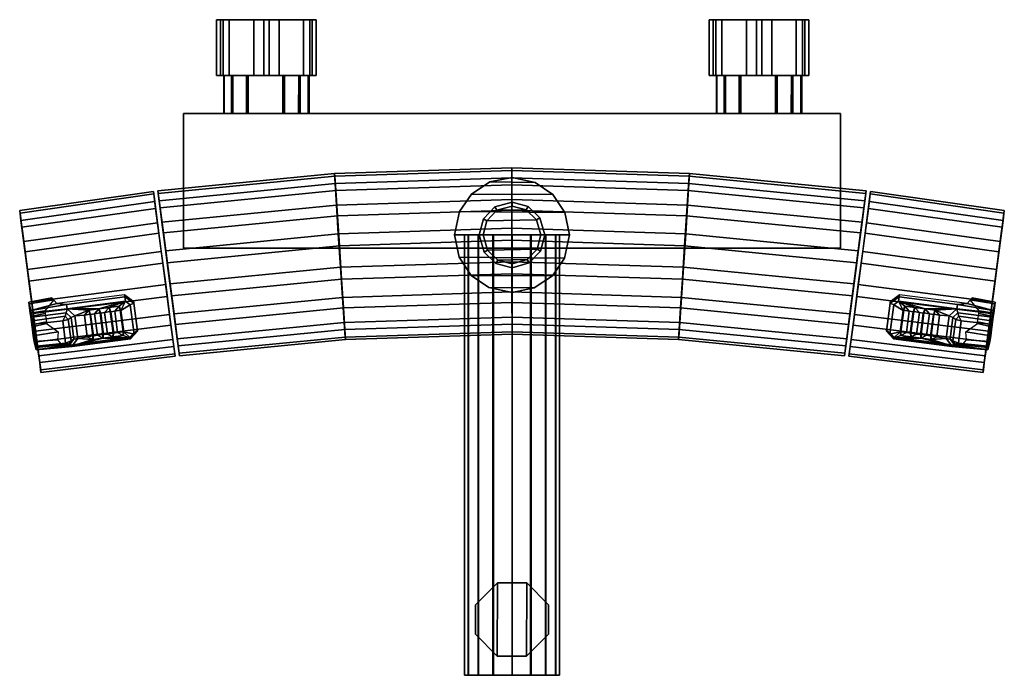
# Model space of a CAD drawing. Header units: millimetres. Extents: x -150 to 150, y -200 to 0.
import ezdxf

# ---------------------------------------------------------------- set-up
doc = ezdxf.new("R2010")
doc.units = ezdxf.units.MM
doc.header["$MEASUREMENT"] = 0

msp = doc.modelspace()

# ---------------------------------------------------------------- meshes
mesh = msp.add_polyface()
corners = [(-148.37, -69.74, -13.74), (-147.42, -76.92, -17.44), (-146.3, -85.4, -18.08), (-149.08, -64.34, -7.39), (-145.3, -93.02, -15.54), (-149.41, -61.82, 0.29), (-144.47, -99.32, -10.09), (-149.33, -62.46, 8.85), (-143.99, -102.98, -2.85), (-148.84, -66.12, 16.09), (-143.91, -103.62, 5.71), (-148.01, -72.41, 21.54), (-147.05, -86.47, 21.3), (-146.68, -89.29, 19.76), (-147.07, -85.96, 22.99), (-119.61, -87.18, 28.28), (-119.26, -88.41, 27.73), (-119.07, -88.46, 27.82), (-122.68, -87.59, 28.28), (-122.14, -88.87, 27.82), (-120.96, -88.71, 27.82), (-119.61, -87.18, 28.28), (-117.68, -85.63, 28.64), (-125.75, -87.99, 28.27), (-135.42, -87.96, 28.64), (-119.07, -88.46, 27.82), (-116.27, -86.75, 28.27), (-146.49, -88.53, 27.85), (-146.37, -89.22, 28.21), (-135.42, -87.96, 28.64), (-135.6, -86.62, 28.04), (-117.86, -84.29, 28.05), (-117.68, -85.63, 28.64), (-116.27, -86.75, 28.27), (-115.13, -86.24, 27.13), (-147.07, -85.96, 22.99), (-140.11, -84.59, 23.21), (-139.52, -85.23, 20.84), (-147.05, -86.47, 21.3), (-117.86, -84.29, 28.05), (-115.13, -86.24, 27.13), (-115.19, -85.81, 26.32), (-117.94, -83.69, 26.92), (-146.49, -88.53, 27.85), (-138.56, -86.4, 26.92), (-135.6, -86.62, 28.04), (-146.68, -89.29, 19.76), (-142.21, -88.56, 19.24), (-75.57, -17, 15.78), (-75.57, 0, 15.78), (-86.08, 0, 11.08), (-86.08, -17, 11.08), (-86.08, -17, 11.08), (-86.08, 0, 11.08), (-88.76, 0, 7.25), (-88.76, -17, 7.25), (-88.76, -17, 7.25), (-88.76, 0, 7.25), (-89.94, 0, -4.2), (-89.94, -17, -4.2), (-89.94, -17, -4.2), (-89.94, 0, -4.2), (-87.97, 0, -8.43), (-87.97, -17, -8.43), (-87.97, -17, -8.43), (-87.97, 0, -8.43), (-78.64, 0, -15.18), (-78.64, -17, -15.18), (-75.57, -17, 15.78), (-86.08, -17, 11.08), (-88.76, -17, 7.25), (-70.92, -17, 15.38), (-84.99, -17, 8.48), (-85, -28.5, 8.47), (-80.32, -28.5, 12.1), (-80.3, -17, 12.11), (-87.66, -17, 3.03), (-87.66, -28.5, 3.03), (-87.72, -17, -2.58), (-87.72, -28.5, -2.58), (-85.44, -17, -7.71), (-80.83, -17, -11.66), (-80.85, -28.5, -11.65), (-85.44, -28.5, -7.7), (-149.51, -61.07, -9.22), (-149.9, -58.11, -0.19), (-109.18, -52.27, -0.25), (-108.78, -55.29, -9.45), (-148.67, -67.46, -16.73), (-107.92, -61.79, -17.1), (-147.54, -76, -21.09), (-106.78, -70.5, -21.55), (-146.24, -85.88, -21.82), (-105.45, -80.57, -22.29), (-145.06, -94.83, -18.84), (-104.25, -89.69, -19.26), (-147.07, -79.56, 27.82), (-145.77, -89.44, 27.08), (-104.97, -84.2, 27.55), (-106.3, -74.13, 28.29), (-148.25, -70.61, 24.84), (-107.5, -65.01, 25.25), (-149.23, -63.16, 18.39), (-108.5, -57.42, 18.69), (-149.8, -58.84, 9.78), (-109.08, -53.01, 9.91), (-53.85, -49.87, -9.53), (-107.44, -55.11, -9.45), (-107.84, -52.1, -0.25), (-54.03, -46.84, -0.33), (-53.44, -56.43, -17.18), (-106.58, -61.62, -17.1), (-53.96, -47.58, 9.83), (-107.74, -52.84, 9.91), (-107.16, -57.24, 18.69), (-53.65, -52.02, 18.61), (-145.89, -88.52, 23.43), (-145.77, -89.44, 27.08), (-147.07, -79.56, 27.82), (-147.01, -80.03, 24.08), (-148.25, -70.61, 24.84), (-148.01, -72.41, 21.54), (-149.23, -63.16, 18.39), (-148.84, -66.12, 16.09), (-149.8, -58.84, 9.78), (-149.33, -62.46, 8.85), (-149.9, -58.11, -0.19), (-149.41, -61.82, 0.29), (-149.51, -61.07, -9.22), (-149.08, -64.34, -7.39), (-148.67, -67.46, -16.73), (-148.37, -69.74, -13.74), (-147.54, -76, -21.09), (-147.42, -76.92, -17.44), (-146.24, -85.88, -21.82), (-146.3, -85.4, -18.08), (-100, -28.5, 22.3), (-100, -28.5, -19.3), (-100, -69.5, -19.3), (-100, -69.5, 22.3), (-105.44, -70.33, -21.55), (-104.11, -80.4, -22.29), (-102.91, -89.52, -19.26), (-106.58, -61.62, -17.1), (-101.91, -97.11, -12.69), (-107.44, -55.11, -9.45), (-101.33, -101.51, -3.91), (-107.84, -52.1, -0.25), (-107.74, -52.84, 9.91), (-101.23, -102.25, 6.25), (-101.63, -99.24, 15.45), (-107.16, -57.24, 18.69), (-102.49, -92.73, 23.1), (-106.16, -64.83, 25.25), (-103.63, -84.02, 27.55), (-104.96, -73.95, 28.29)]
mesh.append_faces([[corners[k] for k in face] for face in [(0, 1, 2, 3), (3, 2, 4, 5), (5, 4, 6, 7), (7, 6, 8, 9), (9, 8, 10, 11), (12, 13, 14, 14), (15, 16, 17, 17), (18, 19, 20, 21), (18, 22, 23, 23), (21, 22, 18, 18), (22, 24, 23, 23), (25, 22, 21, 21), (25, 26, 22, 22), (27, 28, 29, 30), (31, 30, 29, 32), (33, 34, 31, 32), (35, 36, 37, 38), (39, 40, 41, 42), (35, 43, 44, 36), (44, 45, 39, 42), (44, 43, 45, 45), (46, 38, 37, 47), (48, 49, 50, 51), (52, 53, 54, 55), (56, 57, 58, 59), (60, 61, 62, 63), (64, 65, 66, 67), (68, 69, 70, 71), (72, 73, 74, 75), (76, 77, 73, 72), (76, 78, 79, 77), (80, 81, 82, 83), (80, 83, 79, 78), (84, 85, 86, 87), (88, 84, 87, 89), (90, 88, 89, 91), (92, 90, 91, 93), (94, 92, 93, 95), (96, 97, 98, 99), (100, 96, 99, 101), (102, 100, 101, 103), (104, 102, 103, 105), (85, 104, 105, 86), (106, 107, 108, 109), (110, 111, 107, 106), (112, 113, 114, 115), (109, 108, 113, 112), (116, 117, 118, 119), (119, 118, 120, 121), (121, 120, 122, 123), (123, 122, 124, 125), (126, 127, 125, 124), (128, 129, 127, 126), (130, 131, 129, 128), (132, 133, 131, 130), (134, 135, 133, 132), (136, 137, 138, 139), (140, 141, 142, 143), (143, 142, 144, 145), (145, 144, 146, 147), (148, 149, 150, 151), (147, 146, 149, 148), (151, 150, 152, 153), (153, 152, 154, 155)]])
mesh = msp.add_polyface()
corners = [(-80.3, -17, 12.11), (-80.32, -28.5, 12.1), (-69.28, -28.5, 12.13), (-69.26, -17, 12.12), (-80.83, -17, -11.66), (-69.74, -17, -12.15), (-69.77, -28.5, -12.16), (-80.85, -28.5, -11.65), (-73.98, 0, -15.59), (-63.48, 0, -10.89), (-63.48, -17, -10.89), (-73.98, -17, -15.59), (-63.48, -17, -10.89), (-63.48, 0, -10.89), (-60.8, 0, -7.06), (-60.8, -17, -7.06), (-60.8, 0, -7.06), (-59.61, 0, 4.39), (-59.61, -17, 4.39), (-60.8, -17, -7.06), (-59.61, -17, 4.39), (-59.61, 0, 4.39), (-61.59, 0, 8.63), (-61.59, -17, 8.63), (-61.59, 0, 8.63), (-70.92, 0, 15.38), (-70.92, -17, 15.38), (-61.59, -17, 8.63), (-70.92, -17, 15.38), (-70.92, 0, 15.38), (-75.57, 0, 15.78), (-75.57, -17, 15.78), (-78.64, -17, -15.18), (-78.64, 0, -15.18), (-73.98, 0, -15.59), (-73.98, -17, -15.59), (-78.64, -17, -15.18), (-73.98, -17, -15.59), (-63.48, -17, -10.89), (-60.8, -17, -7.06), (-87.97, -17, -8.43), (-59.61, -17, 4.39), (-89.94, -17, -4.2), (-61.59, -17, 8.63), (-88.76, -17, 7.25), (-70.92, -17, 15.38), (-64.47, -28.5, 8.41), (-64.47, -17, 8.41), (-69.26, -17, 12.12), (-69.28, -28.5, 12.13), (-61.8, -28.5, 2.77), (-61.8, -17, 2.77), (-69.74, -17, -12.15), (-64.94, -17, -8.77), (-64.96, -28.5, -8.79), (-69.77, -28.5, -12.16), (-62.02, -28.5, -3.47), (-62.02, -17, -3.46), (-52.88, -65.19, -21.62), (-105.44, -70.33, -21.55), (-106.58, -61.62, -17.1), (-53.44, -56.43, -17.18), (-52.22, -75.33, -22.37), (-104.11, -80.4, -22.29), (-51.61, -84.51, -19.33), (-102.91, -89.52, -19.26), (-51.87, -78.97, 27.47), (-103.63, -84.02, 27.55), (-102.49, -92.73, 23.1), (-51.31, -87.73, 23.03), (-52.53, -68.83, 28.22), (-104.96, -73.95, 28.29), (-53.14, -59.65, 25.18), (-106.16, -64.83, 25.25), (-53.65, -52.02, 18.61), (-107.16, -57.24, 18.69), (-0.03, -48.13, -9.6), (-53.85, -49.87, -9.53), (-54.03, -46.84, -0.33), (-0.03, -45.09, -0.41), (-0.02, -54.7, -17.26), (-0.02, -63.48, -21.7), (-0.02, -57.93, 25.1), (-0.02, -67.13, 28.14), (-0.03, -50.28, 18.54), (-0.03, -45.84, 9.75), (-53.96, -47.58, 9.83)]
mesh.append_faces([[corners[k] for k in face] for face in [(0, 1, 2, 3), (4, 5, 6, 7), (8, 9, 10, 11), (12, 13, 14, 15), (16, 17, 18, 19), (20, 21, 22, 23), (24, 25, 26, 27), (28, 29, 30, 31), (32, 33, 34, 35), (36, 37, 38, 39), (40, 36, 39, 41), (42, 40, 41, 43), (44, 42, 43, 45), (46, 47, 48, 49), (50, 51, 47, 46), (52, 53, 54, 55), (56, 54, 53, 57), (50, 56, 57, 51), (58, 59, 60, 61), (62, 63, 59, 58), (64, 65, 63, 62), (66, 67, 68, 69), (70, 71, 67, 66), (72, 73, 71, 70), (74, 75, 73, 72), (76, 77, 78, 79), (80, 61, 77, 76), (81, 58, 61, 80), (82, 72, 70, 83), (84, 74, 72, 82), (85, 86, 74, 84), (79, 78, 86, 85)]])
mesh = msp.add_polyface()
corners = [(-12.31, -53.07, -73.7), (-6.78, -49.37, -73.7), (7.1, -49.5, -73.7), (12.43, -53.19, -73.7), (-16, -58.4, -73.7), (16.13, -58.72, -73.7), (-17.5, -65.5, -73.7), (17.5, -65.5, -73.7), (8.51, -60.26, -82), (8.51, -60.26, -73.7), (10, -65.5, -73.7), (10, -65.5, -82), (4.93, -56.8, -82), (4.93, -56.8, -73.7), (0, -55.5, -82), (0, -55.5, -73.7), (5.24, -74.01, -82), (5.24, -74.01, -73.7), (0, -75.5, -73.7), (0, -75.5, -82), (8.7, -70.43, -82), (8.7, -70.43, -73.7), (7.49, -60.89, -83.6), (8.51, -60.26, -82), (10, -65.5, -82), (8.8, -65.5, -83.6), (4.34, -57.85, -83.6), (4.93, -56.8, -82), (0, -56.7, -83.6), (0, -55.5, -82), (4.61, -72.99, -83.6), (5.24, -74.01, -82), (0, -75.5, -82), (0, -74.3, -83.6), (7.65, -69.84, -83.6), (8.7, -70.43, -82), (16.13, -58.72, -17.78), (17.5, -65.5, -17.78), (17.5, -65.5, -73.7), (16.13, -58.72, -73.7), (12.43, -53.19, -17.78), (12.43, -53.19, -73.7), (7.1, -49.5, -17.78), (7.1, -49.5, -73.7), (0, -48, -17.78), (0, -48, -73.7), (6.78, -81.63, -17.78), (0, -83, -17.78), (0, -83, -73.7), (6.78, -81.63, -73.7), (12.31, -77.93, -17.78), (12.31, -77.93, -73.7), (16, -72.6, -17.78), (16, -72.6, -73.7), (-4.34, -73.15, -83.6), (4.61, -72.99, -83.6), (0, -74.3, -83.6), (8.8, -65.5, -83.6), (7.65, -69.84, -83.6), (-7.49, -70.11, -83.6), (-8.8, -65.5, -83.6), (52.22, -75.33, -22.37), (52.88, -65.19, -21.62), (105.44, -70.33, -21.55), (104.11, -80.4, -22.29), (51.61, -84.51, -19.33), (102.91, -89.52, -19.26), (51.87, -78.97, 27.47), (51.31, -87.73, 23.03), (102.49, -92.73, 23.1), (103.63, -84.02, 27.55), (52.53, -68.83, 28.22), (104.96, -73.95, 28.29), (53.14, -59.65, 25.18), (106.16, -64.83, 25.25), (-0.03, -48.13, -9.6), (-0.03, -45.09, -0.41), (54.03, -46.84, -0.33), (53.85, -49.87, -9.53), (-0.02, -54.7, -17.26), (53.44, -56.43, -17.18), (-0.02, -63.48, -21.7), (-0.01, -73.64, -22.44), (-0.01, -82.84, -19.4), (0, -90.49, -12.84), (51.1, -92.14, -12.77), (-0.01, -77.29, 27.4), (-0.01, -86.07, 22.95), (-0.02, -67.13, 28.14), (-0.02, -57.93, 25.1), (-0.03, -50.28, 18.54), (53.65, -52.02, 18.61), (-0.03, -45.84, 9.75), (53.96, -47.58, 9.83), (100, -28.5, -19.3), (100, -69.5, -19.3), (-100, -69.5, -19.3), (-100, -28.5, -19.3), (100, -28.5, 22.3), (100, -28.5, -19.3), (-100, -28.5, -19.3), (-100, -28.5, 22.3), (100, -28.5, 22.3), (-100, -28.5, 22.3), (-100, -69.5, 22.3), (100, -69.5, 22.3), (69.7, -17, 12.11), (69.68, -28.5, 12.1), (80.72, -28.5, 12.13), (80.74, -17, 12.12), (69.17, -17, -11.66), (80.26, -17, -12.15), (80.23, -28.5, -12.16), (69.15, -28.5, -11.65), (79.08, -17, 15.38), (79.08, 0, 15.38), (74.43, 0, 15.78), (74.43, -17, 15.78), (74.43, -17, 15.78), (74.43, 0, 15.78), (63.92, 0, 11.08), (63.92, -17, 11.08), (63.92, -17, 11.08), (63.92, 0, 11.08), (61.24, 0, 7.25), (61.24, -17, 7.25), (61.24, -17, 7.25), (61.24, 0, 7.25), (60.06, 0, -4.2), (60.06, -17, -4.2), (60.06, -17, -4.2), (60.06, 0, -4.2), (62.03, 0, -8.43), (62.03, -17, -8.43), (62.03, -17, -8.43), (62.03, 0, -8.43), (71.36, 0, -15.18), (71.36, -17, -15.18), (71.36, -17, -15.18), (71.36, 0, -15.18), (76.02, 0, -15.59), (76.02, -17, -15.59), (62.03, -17, -8.43), (71.36, -17, -15.18), (89.2, -17, -7.06), (90.39, -17, 4.39), (60.06, -17, -4.2), (88.41, -17, 8.63), (61.24, -17, 7.25), (79.08, -17, 15.38), (74.43, -17, 15.78), (63.92, -17, 11.08), (65.01, -17, 8.48), (65, -28.5, 8.47), (69.68, -28.5, 12.1), (69.7, -17, 12.11), (62.34, -17, 3.03), (62.34, -28.5, 3.03), (62.28, -17, -2.58), (62.28, -28.5, -2.58), (64.56, -17, -7.71), (69.17, -17, -11.66), (69.15, -28.5, -11.65), (64.56, -28.5, -7.7)]
mesh.append_faces([[corners[k] for k in face] for face in [(0, 1, 2, 3), (4, 0, 3, 5), (6, 4, 5, 7), (8, 9, 10, 11), (12, 13, 9, 8), (14, 15, 13, 12), (16, 17, 18, 19), (20, 21, 17, 16), (11, 10, 21, 20), (22, 23, 24, 25), (26, 27, 23, 22), (28, 29, 27, 26), (30, 31, 32, 33), (34, 35, 31, 30), (25, 24, 35, 34), (36, 37, 38, 39), (40, 36, 39, 41), (42, 40, 41, 43), (44, 42, 43, 45), (46, 47, 48, 49), (50, 46, 49, 51), (52, 50, 51, 53), (37, 52, 53, 38), (54, 55, 56, 56), (57, 58, 59, 60), (58, 55, 54, 59), (61, 62, 63, 64), (65, 61, 64, 66), (67, 68, 69, 70), (71, 67, 70, 72), (73, 71, 72, 74), (75, 76, 77, 78), (79, 75, 78, 80), (81, 79, 80, 62), (82, 81, 62, 61), (83, 82, 61, 65), (84, 83, 65, 85), (86, 87, 68, 67), (88, 86, 67, 71), (89, 88, 71, 73), (90, 89, 73, 91), (92, 90, 91, 93), (76, 92, 93, 77), (94, 95, 96, 97), (98, 99, 100, 101), (102, 103, 104, 105), (106, 107, 108, 109), (110, 111, 112, 113), (114, 115, 116, 117), (118, 119, 120, 121), (122, 123, 124, 125), (126, 127, 128, 129), (130, 131, 132, 133), (134, 135, 136, 137), (138, 139, 140, 141), (142, 143, 144, 145), (146, 142, 145, 147), (148, 146, 147, 149), (150, 151, 148, 149), (152, 153, 154, 155), (156, 157, 153, 152), (156, 158, 159, 157), (160, 161, 162, 163), (160, 163, 159, 158)]])
mesh = msp.add_polyface()
corners = [(148.37, -69.74, -13.74), (149.08, -64.34, -7.39), (146.3, -85.4, -18.08), (147.42, -76.92, -17.44), (53.85, -49.87, -9.53), (54.03, -46.84, -0.33), (107.84, -52.1, -0.25), (107.44, -55.11, -9.45), (53.44, -56.43, -17.18), (106.58, -61.62, -17.1), (52.88, -65.19, -21.62), (105.44, -70.33, -21.55), (53.65, -52.02, 18.61), (53.14, -59.65, 25.18), (106.16, -64.83, 25.25), (107.16, -57.24, 18.69), (53.96, -47.58, 9.83), (107.74, -52.84, 9.91), (149.51, -61.07, -9.22), (108.78, -55.29, -9.45), (109.18, -52.27, -0.25), (149.9, -58.11, -0.19), (148.67, -67.46, -16.73), (107.92, -61.79, -17.1), (147.54, -76, -21.09), (106.78, -70.5, -21.55), (148.25, -70.61, 24.84), (107.5, -65.01, 25.25), (106.3, -74.13, 28.29), (147.07, -79.56, 27.82), (149.23, -63.16, 18.39), (108.5, -57.42, 18.69), (149.8, -58.84, 9.78), (109.08, -53.01, 9.91), (148.01, -72.41, 21.54), (148.84, -66.12, 16.09), (149.23, -63.16, 18.39), (148.25, -70.61, 24.84), (149.33, -62.46, 8.85), (149.8, -58.84, 9.78), (149.9, -58.11, -0.19), (149.41, -61.82, 0.29), (149.51, -61.07, -9.22), (149.08, -64.34, -7.39), (148.67, -67.46, -16.73), (148.37, -69.74, -13.74), (147.54, -76, -21.09), (147.42, -76.92, -17.44), (100, -69.5, 22.3), (100, -69.5, -19.3), (100, -28.5, -19.3), (100, -28.5, 22.3), (76.02, 0, -15.59), (86.52, 0, -10.89), (86.52, -17, -10.89), (76.02, -17, -15.59), (86.52, -17, -10.89), (86.52, 0, -10.89), (89.2, 0, -7.06), (89.2, -17, -7.06), (89.2, 0, -7.06), (90.39, 0, 4.39), (90.39, -17, 4.39), (89.2, -17, -7.06), (90.39, -17, 4.39), (90.39, 0, 4.39), (88.41, 0, 8.63), (88.41, -17, 8.63), (88.41, 0, 8.63), (79.08, 0, 15.38), (79.08, -17, 15.38), (88.41, -17, 8.63), (71.36, -17, -15.18), (76.02, -17, -15.59), (86.52, -17, -10.89), (89.2, -17, -7.06), (85.53, -28.5, 8.41), (85.53, -17, 8.41), (80.74, -17, 12.12), (80.72, -28.5, 12.13), (88.2, -28.5, 2.77), (88.2, -17, 2.77), (80.26, -17, -12.15), (85.06, -17, -8.77), (85.04, -28.5, -8.79), (80.23, -28.5, -12.16), (87.98, -28.5, -3.47), (87.98, -17, -3.46), (105.44, -70.33, -21.55), (106.58, -61.62, -17.1), (102.91, -89.52, -19.26), (104.11, -80.4, -22.29)]
mesh.append_faces([[corners[k] for k in face] for face in [(0, 1, 2, 3), (4, 5, 6, 7), (8, 4, 7, 9), (10, 8, 9, 11), (12, 13, 14, 15), (16, 12, 15, 17), (5, 16, 17, 6), (18, 19, 20, 21), (22, 23, 19, 18), (24, 25, 23, 22), (26, 27, 28, 29), (30, 31, 27, 26), (32, 33, 31, 30), (21, 20, 33, 32), (34, 35, 36, 37), (35, 38, 39, 36), (40, 39, 38, 41), (42, 40, 41, 43), (44, 42, 43, 45), (46, 44, 45, 47), (48, 49, 50, 51), (52, 53, 54, 55), (56, 57, 58, 59), (60, 61, 62, 63), (64, 65, 66, 67), (68, 69, 70, 71), (72, 73, 74, 75), (76, 77, 78, 79), (80, 81, 77, 76), (82, 83, 84, 85), (86, 84, 83, 87), (80, 86, 87, 81), (88, 89, 90, 91)]])
mesh = msp.add_polyface()
corners = [(-7.1, -81.5, -73.7), (6.78, -81.63, -73.7), (0, -83, -73.7), (0, -48, -73.7), (7.1, -49.5, -73.7), (-6.78, -49.37, -73.7), (-16.13, -72.28, -73.7), (-17.5, -65.5, -73.7), (17.5, -65.5, -73.7), (16, -72.6, -73.7), (-12.43, -77.81, -73.7), (12.31, -77.93, -73.7), (-5.24, -56.99, -82), (-5.24, -56.99, -73.7), (0, -55.5, -73.7), (0, -55.5, -82), (-8.7, -60.57, -82), (-8.7, -60.57, -73.7), (-10, -65.5, -82), (-10, -65.5, -73.7), (-8.51, -70.74, -82), (-8.51, -70.74, -73.7), (-4.93, -74.2, -82), (-4.93, -74.2, -73.7), (0, -75.5, -82), (0, -75.5, -73.7), (-4.61, -58.01, -83.6), (-5.24, -56.99, -82), (0, -55.5, -82), (0, -56.7, -83.6), (-7.65, -61.16, -83.6), (-8.7, -60.57, -82), (-8.8, -65.5, -83.6), (-10, -65.5, -82), (-7.49, -70.11, -83.6), (-8.51, -70.74, -82), (-4.34, -73.15, -83.6), (-4.93, -74.2, -82), (0, -74.3, -83.6), (0, -75.5, -82), (-6.78, -49.37, -17.78), (0, -48, -17.78), (0, -48, -73.7), (-6.78, -49.37, -73.7), (-12.31, -53.07, -17.78), (-12.31, -53.07, -73.7), (-16, -58.4, -17.78), (-16, -58.4, -73.7), (-17.5, -65.5, -17.78), (-17.5, -65.5, -73.7), (-16.13, -72.28, -17.78), (-16.13, -72.28, -73.7), (-12.43, -77.81, -17.78), (-12.43, -77.81, -73.7), (-7.1, -81.5, -17.78), (-7.1, -81.5, -73.7), (0, -83, -17.78), (0, -83, -73.7), (0, -56.7, -83.6), (4.34, -57.85, -83.6), (-4.61, -58.01, -83.6), (7.49, -60.89, -83.6), (-7.65, -61.16, -83.6), (8.8, -65.5, -83.6), (-8.8, -65.5, -83.6), (-0.01, -73.64, -22.44), (-52.22, -75.33, -22.37), (-52.88, -65.19, -21.62), (-0.02, -63.48, -21.7), (-0.01, -82.84, -19.4), (-51.61, -84.51, -19.33), (0, -90.49, -12.84), (-51.1, -92.14, -12.77), (-0.01, -77.29, 27.4), (-51.87, -78.97, 27.47), (-51.31, -87.73, 23.03), (-0.01, -86.07, 22.95), (-0.02, -67.13, 28.14), (-52.53, -68.83, 28.22)]
mesh.append_faces([[corners[k] for k in face] for face in [(0, 1, 2, 2), (3, 4, 5, 5), (6, 7, 8, 9), (0, 10, 11, 1), (10, 6, 9, 11), (12, 13, 14, 15), (16, 17, 13, 12), (18, 19, 17, 16), (20, 21, 19, 18), (22, 23, 21, 20), (24, 25, 23, 22), (26, 27, 28, 29), (30, 31, 27, 26), (32, 33, 31, 30), (34, 35, 33, 32), (36, 37, 35, 34), (38, 39, 37, 36), (40, 41, 42, 43), (44, 40, 43, 45), (46, 44, 45, 47), (48, 46, 47, 49), (50, 48, 49, 51), (52, 50, 51, 53), (54, 52, 53, 55), (56, 54, 55, 57), (58, 59, 60, 60), (59, 61, 62, 60), (61, 63, 64, 62), (65, 66, 67, 68), (69, 70, 66, 65), (71, 72, 70, 69), (73, 74, 75, 76), (77, 78, 74, 73)]])
mesh = msp.add_polyface()
corners = [(149.08, -64.34, -7.39), (149.41, -61.82, 0.29), (145.3, -93.02, -15.54), (146.3, -85.4, -18.08), (149.33, -62.46, 8.85), (144.47, -99.32, -10.09), (148.84, -66.12, 16.09), (143.99, -102.98, -2.85), (148.01, -72.41, 21.54), (143.91, -103.62, 5.71), (147.05, -86.47, 21.3), (147.07, -85.96, 22.99), (146.68, -89.29, 19.76), (146.53, -90.28, 19.79), (125.75, -87.99, 28.27), (128.83, -88.39, 28.27), (135.42, -87.96, 28.64), (122.68, -87.59, 28.28), (117.68, -85.63, 28.64), (119.61, -87.18, 28.28), (119.07, -88.46, 27.82), (116.27, -86.75, 28.27), (117.86, -84.29, 28.05), (117.68, -85.63, 28.64), (135.42, -87.96, 28.64), (135.6, -86.62, 28.04), (116.27, -86.75, 28.27), (115.13, -86.24, 27.13), (147.07, -85.96, 22.99), (147.05, -86.47, 21.3), (139.52, -85.23, 20.84), (140.11, -84.59, 23.21), (117.86, -84.29, 28.05), (117.94, -83.69, 26.92), (115.19, -85.81, 26.32), (115.13, -86.24, 27.13), (138.56, -86.4, 26.92), (146.49, -88.53, 27.85), (135.6, -86.62, 28.04), (146.68, -89.29, 19.76), (142.21, -88.56, 19.24), (146.24, -85.88, -21.82), (105.45, -80.57, -22.29), (106.78, -70.5, -21.55), (147.54, -76, -21.09), (145.06, -94.83, -18.84), (104.25, -89.69, -19.26), (147.07, -79.56, 27.82), (106.3, -74.13, 28.29), (104.97, -84.2, 27.55), (145.77, -89.44, 27.08), (145.89, -88.52, 23.43), (147.01, -80.03, 24.08), (147.07, -79.56, 27.82), (145.77, -89.44, 27.08), (148.01, -72.41, 21.54), (148.25, -70.61, 24.84), (146.24, -85.88, -21.82), (147.54, -76, -21.09), (147.42, -76.92, -17.44), (146.3, -85.4, -18.08), (106.58, -61.62, -17.1), (107.44, -55.11, -9.45), (101.91, -97.11, -12.69), (102.91, -89.52, -19.26), (107.84, -52.1, -0.25), (101.33, -101.51, -3.91), (107.74, -52.84, 9.91), (107.16, -57.24, 18.69), (101.63, -99.24, 15.45), (101.23, -102.25, 6.25), (106.16, -64.83, 25.25), (102.49, -92.73, 23.1), (104.96, -73.95, 28.29), (103.63, -84.02, 27.55)]
mesh.append_faces([[corners[k] for k in face] for face in [(0, 1, 2, 3), (1, 4, 5, 2), (4, 6, 7, 5), (6, 8, 9, 7), (10, 11, 12, 12), (13, 12, 11, 11), (14, 15, 16, 16), (17, 14, 18, 18), (19, 17, 18, 18), (18, 14, 16, 16), (20, 19, 18, 18), (20, 18, 21, 21), (22, 23, 24, 25), (26, 23, 22, 27), (28, 29, 30, 31), (32, 33, 34, 35), (28, 31, 36, 37), (36, 33, 32, 38), (36, 38, 37, 37), (39, 40, 30, 29), (41, 42, 43, 44), (45, 46, 42, 41), (47, 48, 49, 50), (51, 52, 53, 54), (52, 55, 56, 53), (57, 58, 59, 60), (61, 62, 63, 64), (62, 65, 66, 63), (67, 68, 69, 70), (65, 67, 70, 66), (68, 71, 72, 69), (71, 73, 74, 72)]])
mesh = msp.add_polyface()
corners = [(-118.21, -94.99, 24.27), (-116.2, -96.87, 22.52), (-115.09, -95.7, 23.4), (-119.07, -88.46, 27.82), (-116.27, -86.75, 28.27), (-114, -94.79, 22.47), (-115.13, -86.24, 27.13), (-116.27, -86.75, 28.27), (-115.09, -95.7, 23.4), (-116.17, -97.11, 21.06), (-116.2, -96.87, 22.52), (-114.06, -94.36, 21.67), (-114, -94.79, 22.47), (-116.17, -97.11, 21.06), (-116.25, -96.51, 19.94), (-115.13, -86.24, 27.13), (-115.19, -85.81, 26.32), (-4.47, -193.64, -67.25), (4.45, -193.64, -67.25), (4.45, -193.64, -54.25), (-4.47, -193.64, -54.25), (-11.14, -186.95, -67.25), (-11.14, -186.95, -54.25), (-11.14, -178.03, -67.25), (-11.14, -178.03, -54.25), (-4.45, -171.36, -67.25), (-4.45, -171.36, -54.25), (4.47, -171.36, -67.25), (4.45, -193.64, -67.25), (-4.47, -193.64, -67.25), (-4.45, -171.36, -67.25), (-11.14, -186.95, -67.25), (-11.14, -178.03, -67.25), (0, -199.51, -65.45), (5.62, -199.51, -64.32), (-5.88, -199.51, -64.21), (-13.37, -199.51, -56.57), (13.26, -199.51, -56.83), (14.5, -199.51, -50.95), (-14.5, -199.51, -50.95), (-10.3, -199.51, -61.16), (10.21, -199.51, -61.25), (-5.62, -199.51, -37.58), (0, -199.51, -36.45), (0, -65.5, -36.45), (-5.62, -65.5, -37.58), (-10.21, -199.51, -40.65), (-10.21, -65.5, -40.65), (-13.26, -199.51, -45.07), (-13.26, -65.5, -45.07), (-14.5, -199.51, -50.95), (-14.5, -65.5, -50.95), (-13.37, -199.51, -56.57), (-13.37, -65.5, -56.57), (-10.3, -199.51, -61.16), (-10.3, -65.5, -61.16), (-5.88, -199.51, -64.21), (-5.88, -65.5, -64.21), (0, -199.51, -65.45), (0, -65.5, -65.45), (-51.1, -92.14, -12.77), (-101.91, -97.11, -12.69), (-102.91, -89.52, -19.26), (-51.61, -84.51, -19.33), (-50.79, -96.58, -3.98), (-101.33, -101.51, -3.91), (-50.72, -97.32, 6.17), (-101.23, -102.25, 6.25), (-50.9, -94.28, 15.37), (-101.63, -99.24, 15.45), (-51.31, -87.73, 23.03), (-102.49, -92.73, 23.1), (0, -94.94, -4.05), (0, -90.49, -12.84), (0, -95.68, 6.1), (0, -92.64, 15.3), (-0.01, -86.07, 22.95)]
mesh.append_faces([[corners[k] for k in face] for face in [(0, 1, 2, 2), (3, 0, 2, 4), (5, 6, 7, 8), (9, 5, 8, 10), (11, 12, 13, 14), (15, 12, 11, 16), (17, 18, 19, 20), (21, 17, 20, 22), (23, 21, 22, 24), (25, 23, 24, 26), (27, 28, 29, 30), (30, 29, 31, 32), (33, 34, 35, 35), (36, 37, 38, 39), (40, 41, 37, 36), (35, 34, 41, 40), (42, 43, 44, 45), (46, 42, 45, 47), (48, 46, 47, 49), (50, 48, 49, 51), (52, 50, 51, 53), (54, 52, 53, 55), (56, 54, 55, 57), (58, 56, 57, 59), (60, 61, 62, 63), (64, 65, 61, 60), (66, 67, 65, 64), (68, 69, 67, 66), (70, 71, 69, 68), (72, 64, 60, 73), (74, 66, 64, 72), (75, 68, 66, 74), (76, 70, 68, 75)]])
mesh = msp.add_polyface()
corners = [(121.28, -95.4, 24.27), (121.47, -95.39, 24.15), (122.34, -88.81, 27.73), (122.14, -88.87, 27.82), (122.68, -87.59, 28.28), (121.28, -95.4, 24.27), (121.47, -95.39, 24.15), (122.34, -88.81, 27.73), (122.14, -88.87, 27.82), (122.68, -87.59, 28.28), (118.21, -94.99, 24.27), (118.4, -94.98, 24.15), (119.26, -88.41, 27.73), (119.07, -88.46, 27.82), (119.61, -87.18, 28.28), (124.57, -96.95, 23.39), (124.36, -95.8, 24.26), (123.17, -95.65, 24.26), (121.5, -96.55, 23.39), (121.28, -95.4, 24.27), (120.1, -95.24, 24.27), (118.43, -96.15, 23.39), (118.21, -94.99, 24.27), (116.2, -96.87, 22.52), (115.09, -95.7, 23.4), (133.94, -99.21, 22.51), (122.14, -88.87, 27.82), (120.96, -88.71, 27.82), (122.68, -87.59, 28.28), (119.61, -87.18, 28.28), (119.07, -88.46, 27.82), (116.27, -86.75, 28.27), (125.22, -89.27, 27.82), (124.03, -89.11, 27.82), (125.75, -87.99, 28.27), (114, -94.79, 22.47), (115.09, -95.7, 23.4), (116.27, -86.75, 28.27), (115.13, -86.24, 27.13), (116.17, -97.11, 21.06), (116.2, -96.87, 22.52), (124.57, -96.95, 23.39), (124.54, -95.79, 24.15), (124.36, -95.8, 24.26), (118.43, -96.15, 23.39), (118.4, -94.98, 24.15), (118.21, -94.99, 24.27), (121.5, -96.55, 23.39), (121.47, -95.39, 24.15), (121.28, -95.4, 24.27), (121.5, -96.55, 23.39), (121.47, -95.39, 24.15), (121.28, -95.4, 24.27), (122.68, -87.59, 28.28), (122.34, -88.81, 27.73), (124.03, -89.11, 27.82), (123.17, -95.65, 24.26), (121.47, -95.39, 24.15), (121.5, -96.55, 23.39), (118.43, -96.15, 23.39), (120.1, -95.24, 24.27), (118.4, -94.98, 24.15), (119.61, -87.18, 28.28), (119.26, -88.41, 27.73), (120.96, -88.71, 27.82), (114.06, -94.36, 21.67), (116.25, -96.51, 19.94), (116.17, -97.11, 21.06), (114, -94.79, 22.47), (115.13, -86.24, 27.13), (115.19, -85.81, 26.32), (11.14, -186.97, -67.25), (11.14, -178.05, -67.25), (11.14, -178.05, -54.25), (11.14, -186.97, -54.25), (4.45, -193.64, -67.25), (4.45, -193.64, -54.25), (4.47, -171.36, -67.25), (-4.45, -171.36, -67.25), (-4.45, -171.36, -54.25), (4.47, -171.36, -54.25), (11.14, -178.05, -67.25), (11.14, -186.97, -67.25), (4.45, -193.64, -67.25), (4.47, -171.36, -67.25), (0, -199.51, -36.45), (-5.62, -199.51, -37.58), (5.88, -199.51, -37.69), (-10.21, -199.51, -40.65), (10.3, -199.51, -40.74), (-13.26, -199.51, -45.07), (13.37, -199.51, -45.33), (-14.5, -199.51, -50.95), (14.5, -199.51, -50.95), (13.37, -199.51, -45.33), (14.5, -199.51, -50.95), (14.5, -65.5, -50.95), (13.37, -65.5, -45.33), (10.3, -199.51, -40.74), (10.3, -65.5, -40.74), (5.88, -199.51, -37.69), (5.88, -65.5, -37.69), (0, -199.51, -36.45), (0, -65.5, -36.45), (5.62, -199.51, -64.32), (0, -199.51, -65.45), (0, -65.5, -65.45), (5.62, -65.5, -64.32), (10.21, -199.51, -61.25), (10.21, -65.5, -61.25), (13.26, -199.51, -56.83), (13.26, -65.5, -56.83), (51.1, -92.14, -12.77), (51.61, -84.51, -19.33), (102.91, -89.52, -19.26), (101.91, -97.11, -12.69), (50.79, -96.58, -3.98), (101.33, -101.51, -3.91), (50.72, -97.32, 6.17), (101.23, -102.25, 6.25), (50.9, -94.28, 15.37), (101.63, -99.24, 15.45), (51.31, -87.73, 23.03), (102.49, -92.73, 23.1), (0, -94.94, -4.05), (0, -90.49, -12.84), (0, -95.68, 6.1), (0, -92.64, 15.3), (-0.01, -86.07, 22.95), (144.08, -102.28, -12.4), (103.25, -97.28, -12.69), (104.25, -89.69, -19.26), (145.06, -94.83, -18.84), (143.51, -106.6, -3.78), (102.67, -101.69, -3.91), (143.42, -107.32, 6.19), (102.57, -102.43, 6.25), (143.81, -104.37, 15.21), (102.97, -99.42, 15.45), (144.65, -97.98, 22.72), (103.83, -92.91, 23.1), (145.77, -89.44, 27.08), (104.97, -84.2, 27.55)]
mesh.append_faces([[corners[k] for k in face] for face in [(0, 1, 2, 3), (4, 3, 2, 2), (5, 6, 7, 8), (9, 8, 7, 7), (10, 11, 12, 13), (14, 13, 12, 12), (15, 16, 17, 18), (18, 19, 20, 21), (22, 23, 21, 21), (22, 24, 23, 23), (18, 23, 15, 15), (21, 23, 18, 18), (23, 25, 15, 15), (26, 27, 20, 19), (28, 29, 27, 26), (30, 31, 24, 22), (32, 33, 17, 16), (34, 28, 33, 32), (35, 36, 37, 38), (39, 40, 36, 35), (41, 42, 43, 43), (44, 45, 46, 46), (47, 48, 49, 49), (50, 51, 52, 52), (53, 54, 55, 55), (56, 55, 54, 57), (58, 56, 57, 57), (59, 60, 61, 61), (62, 63, 64, 64), (60, 64, 63, 61), (65, 66, 67, 68), (69, 70, 65, 68), (71, 72, 73, 74), (75, 71, 74, 76), (77, 78, 79, 80), (72, 77, 80, 73), (81, 82, 83, 84), (85, 86, 87, 87), (88, 89, 87, 86), (90, 91, 89, 88), (92, 93, 91, 90), (94, 95, 96, 97), (98, 94, 97, 99), (100, 98, 99, 101), (102, 100, 101, 103), (104, 105, 106, 107), (108, 104, 107, 109), (110, 108, 109, 111), (95, 110, 111, 96), (112, 113, 114, 115), (116, 112, 115, 117), (118, 116, 117, 119), (120, 118, 119, 121), (122, 120, 121, 123), (124, 125, 112, 116), (126, 124, 116, 118), (127, 126, 118, 120), (128, 127, 120, 122), (129, 130, 131, 132), (133, 134, 130, 129), (135, 136, 134, 133), (137, 138, 136, 135), (139, 140, 138, 137), (141, 142, 140, 139)]])
mesh = msp.add_polyface()
corners = [(-148.01, -72.41, 21.54), (-143.91, -103.62, 5.71), (-144.24, -101.1, 13.39), (-147.01, -80.03, 24.08), (-144.95, -95.7, 19.74), (-145.89, -88.52, 23.43), (-144.89, -100.39, 22.12), (-144.94, -99.78, 23.3), (-146.16, -90.52, 28.34), (-146.37, -89.22, 28.21), (-144.9, -99.73, 24.62), (-144.92, -99.34, 25.61), (-145.8, -92.66, 29.24), (-145.97, -91.63, 29.03), (-146.49, -88.53, 27.85), (-144.91, -100.48, 21.34), (-146.53, -90.28, 19.79), (-146.19, -92.89, 18.36), (-145.77, -96.24, 15.98), (-145.49, -97.91, 16.48), (-146.14, -93.42, 17.51), (-147.07, -85.96, 22.99), (-146.68, -89.29, 19.76), (-127.43, -96.21, 24.26), (-128.29, -89.67, 27.82), (-128.48, -89.62, 27.73), (-127.62, -96.2, 24.15), (-128.83, -88.39, 28.27), (-128.83, -88.39, 28.27), (-130.18, -89.92, 27.82), (-128.48, -89.62, 27.73), (-129.32, -96.46, 24.26), (-127.62, -96.2, 24.15), (-127.65, -97.36, 23.39), (-127.65, -97.36, 23.39), (-124.57, -96.95, 23.39), (-126.24, -96.05, 24.26), (-127.43, -96.21, 24.26), (-129.32, -96.46, 24.26), (-132.17, -96.98, 24.15), (-133.94, -99.21, 22.51), (-116.2, -96.87, 22.52), (-128.29, -89.67, 27.82), (-127.11, -89.52, 27.82), (-128.83, -88.39, 28.27), (-125.75, -87.99, 28.27), (-135.42, -87.96, 28.64), (-133.07, -90.13, 27.88), (-130.18, -89.92, 27.82), (-134.23, -97.7, 25.41), (-135.9, -98.44, 25.99), (-134.97, -98.73, 24.66), (-134.54, -98.67, 23.52), (-133.4, -97.17, 24.57), (-144.9, -99.73, 24.62), (-144.92, -99.34, 25.61), (-144.94, -99.78, 23.3), (-144.89, -100.39, 22.12), (-133.94, -99.21, 22.51), (-144.91, -100.48, 21.34), (-133.91, -99.45, 21.06), (-134.26, -90.63, 28.13), (-132.17, -96.98, 24.15), (-133.07, -90.13, 27.88), (-135.09, -91.21, 28.95), (-136.79, -91.64, 29.69), (-136.09, -90.2, 29.31), (-135.79, -89.2, 28.68), (-145.97, -91.63, 29.03), (-145.8, -92.66, 29.24), (-146.16, -90.52, 28.34), (-146.37, -89.22, 28.21), (-135.42, -87.96, 28.64), (-144.92, -99.34, 25.61), (-135.9, -98.44, 25.99), (-136.79, -91.64, 29.69), (-145.8, -92.66, 29.24), (-127.65, -97.36, 23.39), (-127.43, -96.21, 24.26), (-127.62, -96.2, 24.15), (-138.23, -95, 15.52), (-138.42, -97.41, 16.23), (-145.49, -97.91, 16.48), (-145.77, -96.24, 15.98), (-136.87, -99.23, 19.94), (-144.91, -100.48, 21.34), (-116.25, -96.51, 19.94), (-116.17, -97.11, 21.06), (-133.91, -99.45, 21.06), (-146.14, -93.42, 17.51), (-141.69, -92.47, 17.12), (-141.76, -91.98, 17.75), (-146.19, -92.89, 18.36), (-146.53, -90.28, 19.79), (-142.1, -89.36, 19.18), (-146.68, -89.29, 19.76), (-142.21, -88.56, 19.24), (-125.75, -87.99, 28.27), (-127.11, -89.52, 27.82), (-125.41, -89.22, 27.73), (-126.24, -96.05, 24.26), (-124.54, -95.79, 24.15), (-124.57, -96.95, 23.39), (-144.08, -102.28, -12.4), (-143.51, -106.6, -3.78), (-143.99, -102.98, -2.85), (-144.47, -99.32, -10.09), (-143.42, -107.32, 6.19), (-143.81, -104.37, 15.21), (-144.24, -101.1, 13.39), (-143.91, -103.62, 5.71), (-144.95, -95.7, 19.74), (-144.65, -97.98, 22.72), (-145.89, -88.52, 23.43), (-145.77, -89.44, 27.08), (-145.06, -94.83, -18.84), (-145.3, -93.02, -15.54), (-146.3, -85.4, -18.08), (-146.24, -85.88, -21.82)]
mesh.append_faces([[corners[k] for k in face] for face in [(0, 1, 2, 3), (3, 2, 4, 5), (6, 7, 8, 9), (10, 11, 12, 13), (10, 13, 8, 7), (6, 9, 14, 15), (15, 14, 16, 17), (18, 19, 20, 20), (17, 20, 19, 19), (19, 15, 17, 17), (16, 21, 22, 22), (21, 16, 14, 14), (23, 24, 25, 26), (27, 25, 24, 24), (28, 29, 30, 30), (31, 32, 30, 29), (33, 32, 31, 31), (34, 35, 36, 37), (38, 39, 34, 34), (35, 34, 40, 40), (41, 35, 40, 40), (39, 40, 34, 34), (42, 37, 36, 43), (44, 42, 43, 45), (45, 46, 44, 44), (47, 44, 46, 46), (47, 39, 38, 48), (44, 47, 48, 48), (49, 50, 51, 51), (52, 53, 49, 51), (54, 51, 50, 55), (56, 52, 51, 54), (57, 58, 52, 56), (59, 60, 58, 57), (61, 53, 62, 63), (64, 49, 53, 61), (64, 65, 50, 49), (66, 65, 64, 64), (67, 66, 64, 61), (68, 69, 65, 66), (70, 68, 66, 67), (71, 70, 67, 72), (61, 63, 72, 67), (58, 62, 53, 52), (73, 74, 75, 76), (77, 78, 79, 79), (80, 81, 82, 83), (82, 81, 84, 85), (84, 86, 87, 88), (84, 88, 85, 85), (89, 90, 80, 83), (91, 92, 93, 94), (93, 95, 96, 94), (92, 91, 90, 89), (97, 98, 99, 99), (100, 101, 99, 98), (102, 101, 100, 100), (103, 104, 105, 106), (107, 108, 109, 110), (105, 104, 107, 110), (111, 109, 108, 112), (113, 111, 112, 114), (115, 116, 117, 118), (115, 103, 106, 116)]])
mesh = msp.add_polyface()
corners = [(148.01, -72.41, 21.54), (147.01, -80.03, 24.08), (144.24, -101.1, 13.39), (143.91, -103.62, 5.71), (145.89, -88.52, 23.43), (144.95, -95.7, 19.74), (144.89, -100.39, 22.12), (146.37, -89.22, 28.21), (146.16, -90.52, 28.34), (144.94, -99.78, 23.3), (144.9, -99.73, 24.62), (145.97, -91.63, 29.03), (145.8, -92.66, 29.24), (144.92, -99.34, 25.61), (144.91, -100.48, 21.34), (146.49, -88.53, 27.85), (146.19, -92.89, 18.36), (146.53, -90.28, 19.79), (145.77, -96.24, 15.98), (146.14, -93.42, 17.51), (145.49, -97.91, 16.48), (147.07, -85.96, 22.99), (144.9, -99.73, 24.62), (144.92, -99.34, 25.61), (135.9, -98.44, 25.99), (134.97, -98.73, 24.66), (144.94, -99.78, 23.3), (134.54, -98.67, 23.52), (144.89, -100.39, 22.12), (133.94, -99.21, 22.51), (144.91, -100.48, 21.34), (133.91, -99.45, 21.06), (145.97, -91.63, 29.03), (136.09, -90.2, 29.31), (136.79, -91.64, 29.69), (145.8, -92.66, 29.24), (146.16, -90.52, 28.34), (135.79, -89.2, 28.68), (146.37, -89.22, 28.21), (135.42, -87.96, 28.64), (146.49, -88.53, 27.85), (135.6, -86.62, 28.04), (144.92, -99.34, 25.61), (145.8, -92.66, 29.24), (136.79, -91.64, 29.69), (135.9, -98.44, 25.99), (138.23, -95, 15.52), (145.77, -96.24, 15.98), (145.49, -97.91, 16.48), (138.42, -97.41, 16.23), (144.91, -100.48, 21.34), (136.87, -99.23, 19.94), (146.14, -93.42, 17.51), (141.69, -92.47, 17.12), (141.76, -91.98, 17.75), (142.1, -89.36, 19.18), (146.53, -90.28, 19.79), (146.19, -92.89, 18.36), (142.21, -88.56, 19.24), (146.68, -89.29, 19.76), (144.08, -102.28, -12.4), (144.47, -99.32, -10.09), (143.99, -102.98, -2.85), (143.51, -106.6, -3.78), (143.42, -107.32, 6.19), (143.91, -103.62, 5.71), (144.24, -101.1, 13.39), (143.81, -104.37, 15.21), (144.95, -95.7, 19.74), (144.65, -97.98, 22.72), (145.89, -88.52, 23.43), (145.77, -89.44, 27.08), (145.06, -94.83, -18.84), (146.24, -85.88, -21.82), (146.3, -85.4, -18.08), (145.3, -93.02, -15.54)]
mesh.append_faces([[corners[k] for k in face] for face in [(0, 1, 2, 3), (1, 4, 5, 2), (6, 7, 8, 9), (10, 11, 12, 13), (10, 9, 8, 11), (6, 14, 15, 7), (14, 16, 17, 15), (18, 19, 20, 20), (16, 20, 19, 19), (20, 16, 14, 14), (21, 15, 17, 17), (22, 23, 24, 25), (26, 22, 25, 27), (28, 26, 27, 29), (30, 28, 29, 31), (32, 33, 34, 35), (36, 37, 33, 32), (38, 39, 37, 36), (40, 41, 39, 38), (42, 43, 44, 45), (46, 47, 48, 49), (48, 50, 51, 49), (52, 47, 46, 53), (54, 55, 56, 57), (56, 55, 58, 59), (57, 52, 53, 54), (60, 61, 62, 63), (64, 65, 66, 67), (62, 65, 64, 63), (68, 69, 67, 66), (70, 71, 69, 68), (72, 73, 74, 75), (72, 75, 61, 60)]])
mesh = msp.add_polyface()
corners = [(-121.28, -95.4, 24.27), (-122.14, -88.87, 27.82), (-122.34, -88.81, 27.73), (-121.47, -95.39, 24.15), (-122.68, -87.59, 28.28), (-121.28, -95.4, 24.27), (-122.14, -88.87, 27.82), (-122.34, -88.81, 27.73), (-121.47, -95.39, 24.15), (-122.68, -87.59, 28.28), (-118.21, -94.99, 24.27), (-119.07, -88.46, 27.82), (-119.26, -88.41, 27.73), (-118.4, -94.98, 24.15), (-124.36, -95.8, 24.26), (-125.22, -89.27, 27.82), (-125.41, -89.22, 27.73), (-124.54, -95.79, 24.15), (-125.75, -87.99, 28.27), (-124.57, -96.95, 23.39), (-121.5, -96.55, 23.39), (-123.17, -95.65, 24.26), (-124.36, -95.8, 24.26), (-118.43, -96.15, 23.39), (-120.1, -95.24, 24.27), (-121.28, -95.4, 24.27), (-118.21, -94.99, 24.27), (-116.2, -96.87, 22.52), (-122.14, -88.87, 27.82), (-120.96, -88.71, 27.82), (-125.22, -89.27, 27.82), (-124.03, -89.11, 27.82), (-125.75, -87.99, 28.27), (-122.68, -87.59, 28.28), (-116.17, -97.11, 21.06), (-116.2, -96.87, 22.52), (-133.94, -99.21, 22.51), (-133.91, -99.45, 21.06), (-124.57, -96.95, 23.39), (-124.36, -95.8, 24.26), (-124.54, -95.79, 24.15), (-118.43, -96.15, 23.39), (-118.21, -94.99, 24.27), (-118.4, -94.98, 24.15), (-121.5, -96.55, 23.39), (-121.28, -95.4, 24.27), (-121.47, -95.39, 24.15), (-121.5, -96.55, 23.39), (-121.28, -95.4, 24.27), (-121.47, -95.39, 24.15), (-122.68, -87.59, 28.28), (-124.03, -89.11, 27.82), (-122.34, -88.81, 27.73), (-123.17, -95.65, 24.26), (-121.47, -95.39, 24.15), (-121.5, -96.55, 23.39), (-118.43, -96.15, 23.39), (-118.4, -94.98, 24.15), (-120.1, -95.24, 24.27), (-119.61, -87.18, 28.28), (-120.96, -88.71, 27.82), (-119.26, -88.41, 27.73), (-144.08, -102.28, -12.4), (-145.06, -94.83, -18.84), (-104.25, -89.69, -19.26), (-103.25, -97.28, -12.69), (-143.51, -106.6, -3.78), (-102.67, -101.69, -3.91), (-143.42, -107.32, 6.19), (-102.57, -102.43, 6.25), (-143.81, -104.37, 15.21), (-102.97, -99.42, 15.45), (-144.65, -97.98, 22.72), (-103.83, -92.91, 23.1), (-145.77, -89.44, 27.08), (-104.97, -84.2, 27.55)]
mesh.append_faces([[corners[k] for k in face] for face in [(0, 1, 2, 3), (4, 2, 1, 1), (5, 6, 7, 8), (9, 7, 6, 6), (10, 11, 12, 13), (14, 15, 16, 17), (18, 16, 15, 15), (19, 20, 21, 22), (20, 23, 24, 25), (26, 23, 27, 27), (20, 19, 27, 27), (23, 20, 27, 27), (28, 25, 24, 29), (30, 22, 21, 31), (32, 30, 31, 33), (34, 35, 36, 37), (38, 39, 40, 40), (41, 42, 43, 43), (44, 45, 46, 46), (47, 48, 49, 49), (50, 51, 52, 52), (53, 54, 52, 51), (55, 54, 53, 53), (56, 57, 58, 58), (59, 60, 61, 61), (58, 57, 61, 60), (62, 63, 64, 65), (66, 62, 65, 67), (68, 66, 67, 69), (70, 68, 69, 71), (72, 70, 71, 73), (74, 72, 73, 75)]])
mesh = msp.add_polyface()
corners = [(127.43, -96.21, 24.26), (127.62, -96.2, 24.15), (128.48, -89.62, 27.73), (128.29, -89.67, 27.82), (128.83, -88.39, 28.27), (124.36, -95.8, 24.26), (124.54, -95.79, 24.15), (125.41, -89.22, 27.73), (125.22, -89.27, 27.82), (125.75, -87.99, 28.27), (128.83, -88.39, 28.27), (128.48, -89.62, 27.73), (130.18, -89.92, 27.82), (129.32, -96.46, 24.26), (127.62, -96.2, 24.15), (127.65, -97.36, 23.39), (127.65, -97.36, 23.39), (127.43, -96.21, 24.26), (126.24, -96.05, 24.26), (124.57, -96.95, 23.39), (129.32, -96.46, 24.26), (132.17, -96.98, 24.15), (133.94, -99.21, 22.51), (128.29, -89.67, 27.82), (127.11, -89.52, 27.82), (128.83, -88.39, 28.27), (125.75, -87.99, 28.27), (133.07, -90.13, 27.88), (135.42, -87.96, 28.64), (130.18, -89.92, 27.82), (134.23, -97.7, 25.41), (134.97, -98.73, 24.66), (135.9, -98.44, 25.99), (134.54, -98.67, 23.52), (133.4, -97.17, 24.57), (116.17, -97.11, 21.06), (133.91, -99.45, 21.06), (133.94, -99.21, 22.51), (116.2, -96.87, 22.52), (134.26, -90.63, 28.13), (133.07, -90.13, 27.88), (132.17, -96.98, 24.15), (135.09, -91.21, 28.95), (136.79, -91.64, 29.69), (136.09, -90.2, 29.31), (135.79, -89.2, 28.68), (135.42, -87.96, 28.64), (127.65, -97.36, 23.39), (127.62, -96.2, 24.15), (127.43, -96.21, 24.26), (136.87, -99.23, 19.94), (133.91, -99.45, 21.06), (116.17, -97.11, 21.06), (116.25, -96.51, 19.94), (144.91, -100.48, 21.34), (125.75, -87.99, 28.27), (125.41, -89.22, 27.73), (127.11, -89.52, 27.82), (126.24, -96.05, 24.26), (124.54, -95.79, 24.15), (124.57, -96.95, 23.39)]
mesh.append_faces([[corners[k] for k in face] for face in [(0, 1, 2, 3), (4, 3, 2, 2), (5, 6, 7, 8), (9, 8, 7, 7), (10, 11, 12, 12), (13, 12, 11, 14), (15, 13, 14, 14), (16, 17, 18, 19), (20, 16, 21, 21), (19, 22, 16, 16), (21, 16, 22, 22), (23, 24, 18, 17), (25, 26, 24, 23), (27, 28, 25, 25), (27, 29, 20, 21), (25, 29, 27, 27), (30, 31, 32, 32), (33, 31, 30, 34), (35, 36, 37, 38), (39, 40, 41, 34), (42, 39, 34, 30), (42, 30, 32, 43), (44, 42, 43, 43), (45, 39, 42, 44), (39, 45, 46, 40), (37, 33, 34, 41), (47, 48, 49, 49), (50, 51, 52, 53), (50, 54, 51, 51), (55, 56, 57, 57), (58, 57, 56, 59), (60, 58, 59, 59)]])

doc.saveas('drawing.dxf')
